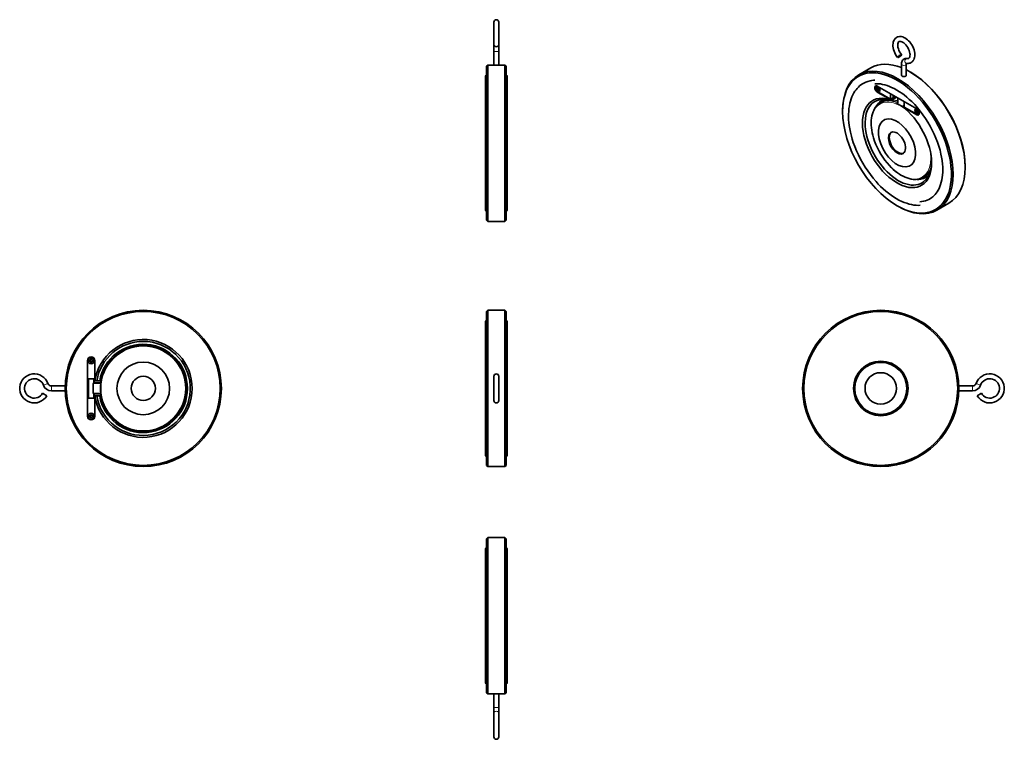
# Model space of a CAD drawing. Extents: x 201 to 1014, y 131 to 725.
import ezdxf

# ---------------------------------------------------------------- set-up
doc = ezdxf.new("R2010")
doc.units = 0

msp = doc.modelspace()

# ---------------------------------------------------------------- linework, layer by layer
at = {"color": 7, "lineweight": 35, "ltscale": 0.465965}
for p, q in [((592.5, 722.91), (592.5, 704.27)), ((596.5, 722.91), (596.5, 704.27))]:
    msp.add_line(p, q, dxfattribs=at)
at = {"color": 7, "lineweight": 35, "ltscale": 0.485704}
for p, q in [((596.5, 722.91), (596.5, 703.48)), ((592.5, 132.82), (592.5, 152.25)), ((596.5, 132.82), (596.5, 152.25))]:
    msp.add_line(p, q, dxfattribs=at)
at = {"color": 7, "lineweight": 35, "ltscale": 0.01946}
msp.add_line((592.5, 704.26), (592.5, 703.48), dxfattribs=at)
at = {"color": 7, "lineweight": 35, "ltscale": 0.117851}
for p, q in [((592.5, 703.48), (592.5, 698.76)), ((596.5, 703.48), (596.5, 698.76)), ((592.5, 152.25), (592.5, 156.97)), ((596.5, 152.25), (596.5, 156.97))]:
    msp.add_line(p, q, dxfattribs=at)
at = {"color": 7, "lineweight": 13, "ltscale": 0.05}
for p, q in [((592.5, 698.76), (594.5, 698.76)), ((594.5, 698.76), (596.5, 698.76)), ((594.5, 156.97), (592.5, 156.97)), ((596.5, 156.97), (594.5, 156.97))]:
    msp.add_line(p, q, dxfattribs=at)
at = {"color": 7, "lineweight": 35, "ltscale": 0.283946}
for p, q in [((592.5, 698.76), (592.5, 687.41)), ((596.5, 698.76), (596.5, 687.41))]:
    msp.add_line(p, q, dxfattribs=at)
at = {"color": 7, "lineweight": 35, "ltscale": 0.035355}
for p, q in [((586.5, 686.41), (587.5, 687.41)), ((602.5, 686.41), (601.5, 687.41)), ((586.5, 559.41), (587.5, 558.41)), ((602.5, 559.41), (601.5, 558.41)), ((586.5, 484), (587.5, 485)), ((601.5, 485), (602.5, 484)), ((586.5, 357), (587.5, 356)), ((601.5, 356), (602.5, 357)), ((586.5, 296.32), (587.5, 297.32)), ((602.5, 296.32), (601.5, 297.32)), ((586.5, 169.32), (587.5, 168.32)), ((602.5, 169.32), (601.5, 168.32))]:
    msp.add_line(p, q, dxfattribs=at)
at = {"color": 7, "lineweight": 35}
for p, q in [((586.5, 622.91), (586.5, 686.41)), ((587.5, 622.91), (587.5, 687.41)), ((601.5, 622.91), (601.5, 687.41)), ((602.5, 622.91), (602.5, 686.41)), ((603.5, 574.64), (603.5, 677.91)), ((585.5, 567.91), (585.5, 671.17)), ((603.5, 567.91), (603.5, 671.17)), ((909.02, 670.09), (941.54, 651.31)), ((586.5, 559.41), (586.5, 622.91)), ((587.5, 558.41), (587.5, 622.91)), ((601.5, 558.41), (601.5, 622.91)), ((602.5, 559.41), (602.5, 622.91)), ((586.5, 357), (586.5, 484)), ((587.5, 356), (587.5, 485)), ((601.5, 356), (601.5, 485)), ((602.5, 357), (602.5, 484)), ((585.5, 394.13), (585.5, 475.5)), ((603.5, 394.13), (603.5, 475.5)), ((257.01, 397.5), (257.01, 443.5)), ((585.5, 365.5), (585.5, 446.87)), ((592.5, 430.5), (592.5, 410.5)), ((596.5, 430.5), (596.5, 410.5)), ((603.5, 365.5), (603.5, 394.13)), ((586.5, 232.82), (586.5, 296.32)), ((587.5, 232.82), (587.5, 297.32)), ((601.5, 232.82), (601.5, 297.32)), ((602.5, 232.82), (602.5, 296.32)), ((585.5, 184.56), (585.5, 287.82)), ((585.5, 177.82), (585.5, 281.09)), ((603.5, 177.82), (603.5, 281.09)), ((586.5, 169.32), (586.5, 232.82)), ((587.5, 168.32), (587.5, 232.82)), ((601.5, 168.32), (601.5, 232.82)), ((602.5, 169.32), (602.5, 232.82))]:
    msp.add_line(p, q, dxfattribs=at)
at = {"color": 7, "lineweight": 35, "ltscale": 0.125}
for p, q in [((587.5, 687.41), (592.5, 687.41)), ((596.5, 687.41), (601.5, 687.41)), ((587.5, 168.32), (592.5, 168.32)), ((596.5, 168.32), (601.5, 168.32))]:
    msp.add_line(p, q, dxfattribs=at)
at = {"color": 7, "lineweight": 35, "ltscale": 0.285774}
for p, q in [((903.64, 685.13), (893.74, 679.41)), ((968.14, 573.41), (958.24, 567.69))]:
    msp.add_line(p, q, dxfattribs=at)
at = {"color": 7, "lineweight": 35, "ltscale": 0.232158}
for p, q in [((928.94, 688.35), (928.94, 679.06)), ((932.94, 688.35), (932.94, 679.06))]:
    msp.add_line(p, q, dxfattribs=at)
at = {"color": 7, "lineweight": 35, "ltscale": 0.168324}
for p, q in [((585.5, 671.17), (585.5, 677.91)), ((603.5, 281.09), (603.5, 287.82))]:
    msp.add_line(p, q, dxfattribs=at)
at = {"color": 7, "lineweight": 35, "ltscale": 0.020412}
for p, q in [((936.6, 681.52), (935.89, 681.93)), ((925.28, 571.3), (925.99, 570.89))]:
    msp.add_line(p, q, dxfattribs=at)
at = {"color": 7, "lineweight": 35, "ltscale": 0.024494}
for p, q in [((908.29, 668.86), (909.14, 668.37)), ((909.14, 667.71), (908.29, 668.2))]:
    msp.add_line(p, q, dxfattribs=at)
at = {"color": 7, "lineweight": 35, "ltscale": 0.01633}
for p, q in [((908.29, 668.2), (908.29, 668.86)), ((909.14, 669.35), (909.71, 669.02)), ((909.71, 666.41), (909.14, 666.73)), ((910.56, 667.55), (910.56, 666.9)), ((941.67, 650.57), (942.23, 650.24)), ((940.82, 649.43), (940.82, 650.08)), ((942.23, 647.63), (941.67, 647.96)), ((943.08, 648.77), (943.08, 648.12))]:
    msp.add_line(p, q, dxfattribs=at)
at = {"color": 7, "lineweight": 35, "ltscale": 0.010206}
for p, q in [((908.29, 668.2), (908.65, 668.41)), ((909.71, 667.39), (910.06, 667.59)), ((942.23, 648.61), (942.59, 648.81))]:
    msp.add_line(p, q, dxfattribs=at)
at = {"color": 7, "lineweight": 35, "ltscale": 0.006123}
for p, q in [((908.65, 668.41), (908.65, 668.65)), ((941.17, 649.63), (941.17, 649.87))]:
    msp.add_line(p, q, dxfattribs=at)
at = {"color": 7, "lineweight": 35, "ltscale": 0.024495}
for p, q in [((909.5, 667.92), (908.65, 668.41)), ((909.14, 668.37), (909.14, 669.35)), ((909.14, 666.73), (909.14, 667.71)), ((909.5, 666.94), (909.5, 667.92)), ((909.71, 669.02), (909.71, 668.04)), ((909.71, 668.04), (910.56, 667.55)), ((910.56, 666.9), (909.71, 667.39)), ((909.71, 667.39), (909.71, 666.41)), ((941.67, 649.59), (941.67, 650.57)), ((940.82, 650.08), (941.67, 649.59)), ((941.67, 648.94), (940.82, 649.43)), ((942.02, 649.14), (941.17, 649.63)), ((941.67, 647.96), (941.67, 648.94)), ((942.02, 648.16), (942.02, 649.14)), ((942.23, 650.24), (942.23, 649.26)), ((942.23, 649.26), (943.08, 648.77)), ((943.08, 648.12), (942.23, 648.61)), ((942.23, 648.61), (942.23, 647.63))]:
    msp.add_line(p, q, dxfattribs=at)
at = {"color": 7, "lineweight": 35, "ltscale": 0.010205}
for p, q in [((909.14, 668.37), (909.5, 668.57)), ((909.14, 667.71), (909.5, 667.92)), ((909.14, 666.73), (909.5, 666.94)), ((941.67, 649.59), (942.02, 649.79)), ((941.67, 648.94), (942.02, 649.14)), ((941.67, 647.96), (942.02, 648.16))]:
    msp.add_line(p, q, dxfattribs=at)
at = {"color": 7, "lineweight": 35, "ltscale": 0.01429}
for p, q in [((909.5, 668.57), (909.5, 669.14)), ((942.02, 649.79), (942.02, 650.36))]:
    msp.add_line(p, q, dxfattribs=at)
at = {"color": 7, "lineweight": 35, "ltscale": 0.006124}
for p, q in [((909.71, 666.82), (909.5, 666.94)), ((942.23, 648.04), (942.02, 648.16))]:
    msp.add_line(p, q, dxfattribs=at)
at = {"color": 7, "lineweight": 35, "ltscale": 0.014288}
for p, q in [((910.56, 667.31), (910.06, 667.59)), ((943.08, 648.53), (942.59, 648.81))]:
    msp.add_line(p, q, dxfattribs=at)
at = {"color": 7, "lineweight": 13, "ltscale": 0.010206}
for p, q in [((909.02, 665.19), (909.37, 665.4)), ((941.54, 646.41), (941.9, 646.62))]:
    msp.add_line(p, q, dxfattribs=at)
at = {"color": 7, "lineweight": 35, "ltscale": 0.341907}
msp.add_line((920.86, 658.36), (909.02, 665.19), dxfattribs=at)
at = {"color": 7, "lineweight": 35, "ltscale": 0.306187}
msp.add_line((919.98, 659.27), (909.37, 665.4), dxfattribs=at)
at = {"color": 7, "lineweight": 35, "ltscale": 0.112268}
for p, q in [((919.98, 663.77), (919.98, 659.27)), ((931.29, 657.23), (931.29, 652.74))]:
    msp.add_line(p, q, dxfattribs=at)
at = {"color": 7, "lineweight": 35, "ltscale": 0.061237}
msp.add_line((922.1, 660.5), (919.98, 659.27), dxfattribs=at)
at = {"color": 7, "lineweight": 35, "ltscale": 0.071444}
msp.add_line((920.86, 658.36), (923.34, 659.78), dxfattribs=at)
at = {"color": 7, "lineweight": 35, "ltscale": 0.05103}
msp.add_line((922.1, 662.54), (922.1, 660.5), dxfattribs=at)
at = {"color": 7, "lineweight": 35, "ltscale": 0.035721}
msp.add_line((923.34, 660.19), (922.1, 660.91), dxfattribs=at)
at = {"color": 7, "lineweight": 35, "ltscale": 0.035722}
msp.add_line((923.34, 659.78), (922.1, 660.5), dxfattribs=at)
at = {"color": 7, "lineweight": 35, "ltscale": 0.040825}
msp.add_line((923.34, 660.19), (924.75, 661.01), dxfattribs=at)
at = {"color": 7, "lineweight": 35, "ltscale": 0.010207}
for p, q in [((923.34, 660.19), (923.34, 659.78)), ((940.82, 649.43), (941.17, 649.63))]:
    msp.add_line(p, q, dxfattribs=at)
at = {"color": 7, "lineweight": 35, "ltscale": 0.098389}
msp.add_line((925.84, 656.44), (925.84, 660.38), dxfattribs=at)
at = {"color": 7, "lineweight": 13, "ltscale": 0.101376}
msp.add_line((925.99, 656.24), (925.99, 660.29), dxfattribs=at)
at = {"color": 7, "lineweight": 35, "ltscale": 0.046945}
msp.add_line((913.21, 657.12), (911.58, 656.18), dxfattribs=at)
at = {"color": 7, "lineweight": 35, "ltscale": 0.00152}
msp.add_line((920.86, 658.36), (920.86, 658.29), dxfattribs=at)
at = {"color": 7, "lineweight": 35, "ltscale": 0.032299}
msp.add_line((921.97, 657.64), (920.86, 658.29), dxfattribs=at)
at = {"color": 7, "lineweight": 35, "ltscale": 0.09782}
msp.add_line((925.84, 658.22), (921.97, 657.64), dxfattribs=at)
at = {"color": 7, "lineweight": 13, "ltscale": 0.009019}
msp.add_line((925.84, 656.46), (925.53, 656.28), dxfattribs=at)
at = {"color": 7, "lineweight": 35, "ltscale": 0.000752}
msp.add_line((925.77, 656.17), (925.79, 656.19), dxfattribs=at)
at = {"color": 7, "lineweight": 35, "ltscale": 0.045928}
msp.add_line((929.7, 653.25), (931.29, 654.17), dxfattribs=at)
at = {"color": 7, "lineweight": 35, "ltscale": 0.341909}
msp.add_line((941.54, 646.41), (929.7, 653.25), dxfattribs=at)
at = {"color": 7, "lineweight": 35, "ltscale": 0.001521}
msp.add_line((929.7, 653.25), (929.7, 653.19), dxfattribs=at)
at = {"color": 7, "lineweight": 35, "ltscale": 0.306185}
msp.add_line((941.9, 646.62), (931.29, 652.74), dxfattribs=at)
at = {"color": 7, "lineweight": 35, "ltscale": 0.020413}
for p, q in [((880.38, 649.88), (880.38, 649.07)), ((981.5, 603.75), (981.5, 602.94))]:
    msp.add_line(p, q, dxfattribs=at)
at = {"color": 7, "lineweight": 35, "ltscale": 0.046943}
msp.add_line((948.67, 595.7), (947.04, 594.76), dxfattribs=at)
at = {"color": 7, "lineweight": 35, "ltscale": 0.35}
for p, q in [((587.5, 558.41), (601.5, 558.41)), ((587.5, 485), (601.5, 485)), ((587.5, 356), (601.5, 356)), ((587.5, 297.32), (601.5, 297.32))]:
    msp.add_line(p, q, dxfattribs=at)
at = {"color": 7, "lineweight": 35, "ltscale": 0.03}
for p, q in [((258.41, 443.9), (259.61, 443.9)), ((259.61, 443.1), (258.41, 443.1)), ((259.61, 443.9), (259.61, 445.1)), ((259.61, 441.9), (259.61, 443.1)), ((260.41, 445.1), (260.41, 443.9)), ((260.41, 443.9), (261.61, 443.9)), ((260.41, 443.1), (260.41, 441.9)), ((261.61, 443.1), (260.41, 443.1)), ((259.61, 397.9), (259.61, 399.1)), ((260.41, 399.1), (260.41, 397.9)), ((258.41, 397.9), (259.61, 397.9)), ((259.61, 397.1), (258.41, 397.1)), ((259.61, 395.9), (259.61, 397.1)), ((260.41, 397.9), (261.61, 397.9)), ((260.41, 397.1), (260.41, 395.9)), ((261.61, 397.1), (260.41, 397.1))]:
    msp.add_line(p, q, dxfattribs=at)
at = {"color": 7, "lineweight": 35, "ltscale": 0.02}
for p, q in [((258.41, 443.1), (258.41, 443.9)), ((259.61, 445.1), (260.41, 445.1)), ((260.41, 441.9), (259.61, 441.9)), ((261.61, 443.9), (261.61, 443.1)), ((259.61, 399.1), (260.41, 399.1)), ((258.41, 397.1), (258.41, 397.9)), ((260.41, 395.9), (259.61, 395.9)), ((261.61, 397.9), (261.61, 397.1))]:
    msp.add_line(p, q, dxfattribs=at)
at = {"color": 7, "lineweight": 35, "ltscale": 0.41875}
for p, q in [((263.01, 443.5), (263.01, 426.75)), ((263.01, 414.25), (263.01, 397.5))]:
    msp.add_line(p, q, dxfattribs=at)
at = {"color": 7, "lineweight": 35, "ltscale": 0.375}
for p, q in [((263.01, 443.5), (263.01, 428.5)), ((263.01, 412.5), (263.01, 397.5))]:
    msp.add_line(p, q, dxfattribs=at)
at = {"color": 7, "lineweight": 13, "ltscale": 0.1}
for p, q in [((220.55, 423.17), (224.32, 424.5)), ((990.53, 424.5), (994.3, 423.17)), ((227.15, 418.5), (227.15, 422.5)), ((987.7, 422.5), (987.7, 418.5))]:
    msp.add_line(p, q, dxfattribs=at)
at = {"color": 7, "lineweight": 35, "ltscale": 0.15}
for p, q in [((257.01, 428.5), (263.01, 428.5)), ((257.01, 412.5), (263.01, 412.5))]:
    msp.add_line(p, q, dxfattribs=at)
at = {"color": 7, "lineweight": 35, "ltscale": 0.4}
for p, q in [((257.51, 412.5), (257.51, 428.5)), ((257.71, 412.5), (257.71, 428.5))]:
    msp.add_line(p, q, dxfattribs=at)
at = {"color": 7, "lineweight": 35, "ltscale": 0.2}
msp.add_line((261.75, 416.5), (261.75, 424.5), dxfattribs=at)
at = {"color": 7, "lineweight": 13, "ltscale": 0.130573}
for p, q in [((266.97, 424.5), (261.75, 424.5)), ((266.97, 416.5), (261.75, 416.5))]:
    msp.add_line(p, q, dxfattribs=at)
at = {"color": 7, "lineweight": 35, "ltscale": 0.122381}
for p, q in [((266.97, 425), (262.08, 425)), ((266.97, 416), (262.08, 416))]:
    msp.add_line(p, q, dxfattribs=at)
at = {"color": 7, "lineweight": 35, "ltscale": 0.0875}
for p, q in [((262.31, 425), (262.31, 428.5)), ((262.31, 412.5), (262.31, 416))]:
    msp.add_line(p, q, dxfattribs=at)
at = {"color": 7, "lineweight": 35, "ltscale": 0.04375}
for p, q in [((262.51, 428.5), (262.51, 426.75)), ((262.51, 426.75), (262.51, 425)), ((262.51, 416), (262.51, 414.25)), ((262.51, 414.25), (262.51, 412.5))]:
    msp.add_line(p, q, dxfattribs=at)
at = {"color": 7, "lineweight": 35, "ltscale": 0.0125}
for p, q in [((262.51, 426.75), (263.01, 426.75)), ((262.51, 414.25), (263.01, 414.25))]:
    msp.add_line(p, q, dxfattribs=at)
at = {"color": 7, "lineweight": 35, "ltscale": 0.001862}
for p, q in [((263.01, 426.75), (263.08, 426.75)), ((263.01, 414.25), (263.08, 414.25))]:
    msp.add_line(p, q, dxfattribs=at)
at = {"color": 7, "lineweight": 35, "ltscale": 0.039805}
for p, q in [((264.67, 426.75), (263.08, 426.75)), ((264.67, 414.25), (263.08, 414.25))]:
    msp.add_line(p, q, dxfattribs=at)
at = {"color": 7, "lineweight": 35, "ltscale": 0.059311}
for p, q in [((267.05, 426.75), (264.67, 426.75)), ((267.05, 414.25), (264.67, 414.25))]:
    msp.add_line(p, q, dxfattribs=at)
at = {"color": 7, "lineweight": 13, "ltscale": 0.0125}
for p, q in [((266.97, 425), (266.97, 424.5)), ((266.97, 416.5), (266.97, 416))]:
    msp.add_line(p, q, dxfattribs=at)
at = {"color": 7, "lineweight": 13, "ltscale": 0.012455}
for p, q in [((267.74, 424.71), (267.49, 425.14)), ((267.49, 415.86), (267.74, 416.29))]:
    msp.add_line(p, q, dxfattribs=at)
at = {"color": 7, "lineweight": 13, "ltscale": 0.012365}
for p, q in [((267.95, 425.85), (268.44, 425.92)), ((267.95, 415.15), (268.44, 415.08))]:
    msp.add_line(p, q, dxfattribs=at)
at = {"color": 7, "lineweight": 35, "ltscale": 0.16667}
msp.add_line((592.5, 430.5), (592.5, 423.83), dxfattribs=at)
at = {"color": 7, "lineweight": 35, "ltscale": 0.082565}
msp.add_line((592.5, 423.83), (592.5, 420.53), dxfattribs=at)
at = {"color": 7, "lineweight": 35, "ltscale": 0.1}
for p, q in [((219.92, 416.47), (223.37, 414.46)), ((991.48, 414.46), (994.94, 416.47))]:
    msp.add_line(p, q, dxfattribs=at)
at = {"color": 7, "lineweight": 35, "ltscale": 0.284721}
for p, q in [((227.15, 422.5), (238.54, 422.5)), ((227.15, 418.5), (238.54, 418.5)), ((987.7, 422.5), (976.32, 422.5)), ((987.7, 418.5), (976.32, 418.5))]:
    msp.add_line(p, q, dxfattribs=at)
at = {"color": 7, "lineweight": 35, "ltscale": 0.000251}
for p, q in [((592.5, 420.51), (592.5, 420.5)), ((592.5, 420.5), (592.5, 420.49))]:
    msp.add_line(p, q, dxfattribs=at)
at = {"color": 7, "lineweight": 35, "ltscale": 0.124068}
msp.add_line((592.5, 410.5), (592.5, 415.46), dxfattribs=at)
at = {"color": 7, "lineweight": 35, "ltscale": 0.283947}
for p, q in [((592.5, 156.97), (592.5, 168.32)), ((596.5, 156.97), (596.5, 168.32))]:
    msp.add_line(p, q, dxfattribs=at)
at = {"color": 7, "lineweight": 35, "ltscale": 0.465966}
msp.add_line((592.5, 132.82), (592.5, 151.46), dxfattribs=at)
at = {"color": 7, "lineweight": 35}
for points in [[(925.81, 693.65), (924.96, 694.81), (924.04, 696.29), (923.39, 697.59), (922.84, 698.91), (922.41, 700.25), (922.1, 701.59), (921.91, 702.92), (921.87, 704.17), (921.96, 705.37), (922.14, 706.34), (922.43, 707.25), (922.79, 708.03), (923.2, 708.69), (923.76, 709.37), (924.46, 709.97), (924.94, 710.29)], [(924.94, 710.29), (925.65, 710.63), (926.28, 710.84), (927.2, 711), (928.1, 711.02), (929.08, 710.9), (929.97, 710.67), (930.95, 710.3), (931.85, 709.84), (932.89, 709.18), (933.88, 708.41), (934.81, 707.55), (935.76, 706.51), (936.64, 705.38), (937.44, 704.17), (938.28, 702.64), (938.86, 701.32), (939.34, 699.98), (939.69, 698.64), (939.92, 697.31), (940.01, 695.99), (939.97, 694.88), (939.81, 693.77), (939.53, 692.76), (939.14, 691.86), (938.68, 691.1), (938.23, 690.54), (937.65, 689.99), (936.94, 689.5)], [(928.94, 696.15), (928.14, 697.25), (927.42, 698.45), (926.84, 699.67), (926.38, 700.92), (926.07, 702.13), (925.9, 703.22), (925.87, 704.18), (925.94, 704.97), (926.11, 705.67), (926.33, 706.18), (926.63, 706.58), (926.94, 706.82)], [(926.94, 706.82), (927.36, 706.98), (927.82, 707.02), (928.4, 706.95), (929.13, 706.73), (929.89, 706.35), (930.79, 705.76), (931.67, 705.02), (932.56, 704.1), (933.39, 703.05), (934.14, 701.89), (934.79, 700.67), (935.31, 699.43), (935.69, 698.19), (935.92, 697.04), (936.01, 696.06), (935.98, 695.13), (935.84, 694.36), (935.63, 693.79), (935.36, 693.34), (935.03, 693.03), (934.94, 692.97)], [(930.97, 692.37), (930.39, 691.95), (929.88, 691.4), (929.47, 690.76), (929.16, 689.99), (928.99, 689.19), (928.94, 688.35)], [(933.63, 692.81), (932.82, 692.87), (932.09, 692.79), (931.38, 692.57), (930.97, 692.37)], [(934.94, 692.97), (934.52, 692.81), (934.02, 692.77), (933.63, 692.81)], [(933.05, 688.97), (932.94, 688.49), (932.94, 688.35)], [(936.94, 689.5), (936.2, 689.15), (935.39, 688.9), (934.5, 688.78), (933.6, 688.79), (932.96, 688.86)], [(944.36, 571.68), (942.71, 571.64), (941.03, 571.72), (939.25, 571.91), (937.31, 572.24), (935.35, 572.7), (933.26, 573.33), (931.23, 574.06), (929.18, 574.93), (926.9, 576.04), (924.69, 577.26), (922.35, 578.7), (920.32, 580.08), (918.3, 581.58), (915.97, 583.46), (913.83, 585.33), (911.74, 587.31), (909.84, 589.23), (907.98, 591.25), (905.58, 594.06), (903.27, 597), (901.05, 600.06), (898.95, 603.23), (896.97, 606.49), (895.12, 609.82), (893.41, 613.22), (891.84, 616.66), (890.43, 620.13), (889.17, 623.62), (888.34, 626.23), (887.6, 628.84), (886.81, 632.11), (886.27, 634.85), (885.83, 637.57), (885.55, 639.91), (885.35, 642.37), (885.25, 644.78), (885.25, 646.77), (885.36, 649.28), (885.59, 651.69), (885.92, 653.86), (886.35, 655.95), (886.8, 657.7), (887.37, 659.47), (888.02, 661.18), (888.87, 663.01), (889.68, 664.49), (890.57, 665.89), (891.46, 667.1), (892.37, 668.19), (893.34, 669.2), (894.42, 670.19), (895.45, 671.01), (896.85, 671.96), (898.3, 672.78), (899.65, 673.4), (901.28, 674), (903.01, 674.48), (904.38, 674.75), (905.78, 674.93), (906.91, 675.02)], [(928.94, 679.06), (929.01, 678.75), (929.23, 678.47), (929.52, 678.26)], [(929.52, 678.26), (930.04, 678.04), (930.63, 677.92), (931.24, 677.92), (931.6, 677.96), (931.94, 678.05), (932.22, 678.16), (932.47, 678.3), (932.72, 678.53), (932.88, 678.78), (932.94, 679.06)], [(907.07, 672.03), (908.52, 672.05), (910.01, 671.99), (911.61, 671.82), (913.36, 671.52), (915.15, 671.1), (917.07, 670.52), (918.95, 669.84), (920.85, 669.04), (922.99, 668), (925.07, 666.85), (927.28, 665.48), (929.22, 664.17), (931.14, 662.74), (933.37, 660.95), (935.42, 659.15), (937.43, 657.25), (939.86, 654.76), (942.22, 652.11), (944.5, 649.33), (946.69, 646.42), (948.78, 643.41), (950.76, 640.29), (952.62, 637.1), (954.34, 633.83), (955.93, 630.52), (957.38, 627.17), (958.67, 623.81), (959.8, 620.44), (960.77, 617.09), (961.53, 613.94), (962.05, 611.32), (962.46, 608.72), (962.81, 605.7), (962.97, 603.38), (963.03, 600.91), (962.99, 599.06), (962.83, 596.58), (962.61, 594.69), (962.28, 592.71), (961.85, 590.81), (961.25, 588.75), (960.69, 587.18), (959.95, 585.5), (959.25, 584.16), (958.49, 582.9), (957.7, 581.78), (956.66, 580.51), (955.83, 579.64), (954.9, 578.79), (954.03, 578.1), (952.84, 577.29), (951.61, 576.59), (950.12, 575.92), (948.72, 575.44), (947.2, 575.06), (945.6, 574.79), (944.2, 574.67)], [(941.05, 593.04), (939.83, 593.02), (938.51, 593.1), (937.01, 593.31), (935.34, 593.69), (933.65, 594.22), (931.94, 594.89), (930.22, 595.7), (928.51, 596.65), (927.26, 597.42), (925.75, 598.45), (923.84, 599.91), (922.19, 601.33), (920.56, 602.85), (918.98, 604.47), (917.07, 606.63), (915.25, 608.93), (913.52, 611.34), (911.91, 613.85), (910.42, 616.44), (909.07, 619.1), (907.85, 621.8), (906.79, 624.53), (905.89, 627.26), (905.28, 629.44), (904.79, 631.6), (904.41, 633.74), (904.17, 635.53), (903.99, 637.72), (903.95, 639.89), (904.03, 641.83), (904.22, 643.7), (904.54, 645.48), (904.97, 647.18), (905.52, 648.78), (906.06, 650.02), (906.79, 651.37), (907.63, 652.63), (908.35, 653.52), (909.13, 654.34), (909.92, 655.03), (911.01, 655.83), (911.58, 656.18)], [(925.79, 656.19), (925.82, 656.26), (925.84, 656.44)], [(262.08, 425), (262.03, 424.99), (261.92, 424.91), (261.82, 424.77), (261.75, 424.5)], [(262.08, 416), (262.03, 416.01), (261.92, 416.09), (261.82, 416.23), (261.75, 416.5)]]:
    msp.add_lwpolyline(points, dxfattribs=at)
at = {"color": 7, "lineweight": 13}
for points in [[(925.53, 656.28), (925.35, 656.15), (925.17, 655.98), (924.88, 655.56)], [(924.88, 655.56), (925.47, 655.98), (925.77, 656.17)], [(924.88, 655.56), (925.21, 655.55), (925.47, 655.57), (925.61, 655.6), (925.84, 655.7)], [(267.49, 425.14), (267.63, 425.23), (267.85, 425.42), (268.44, 425.92)], [(267.74, 424.71), (267.88, 424.85), (268.09, 425.15), (268.2, 425.36), (268.44, 425.92)], [(268.44, 415.08), (267.93, 415.5), (267.75, 415.67), (267.49, 415.86)], [(268.44, 415.08), (268.27, 415.49), (268.06, 415.91), (267.89, 416.13), (267.74, 416.29)]]:
    msp.add_lwpolyline(points, dxfattribs=at)
at = {"color": 7, "lineweight": 35}
for centre, radius in [((303.01, 420.5), 64.5), ((303.01, 420.5), 63.5), ((911.85, 420.5), 64.5), ((911.85, 420.5), 63.5), ((260.01, 443.5), 2.6), ((260.01, 443.5), 2.53), ((303.01, 420.5), 21.72), ((911.85, 420.5), 22.5), ((911.85, 420.5), 21.5), ((911.85, 420.5), 13), ((303.01, 420.5), 10), ((260.01, 397.5), 2.6), ((260.01, 397.5), 2.53)]:
    msp.add_circle(centre, radius, dxfattribs=at)
at = {"color": 7, "lineweight": 13}
msp.add_circle((303.01, 420.5), 34.8, dxfattribs=at)
at = {"color": 7, "lineweight": 35}
for centre, radius, start, end in [((594.5, 722.91), 2, 90.0002, 180.0002), ((594.5, 722.91), 2, 359.99981, 89.9998), ((594.5, 751.88), 64.5, 268.22311, 271.77689), ((932.89, 688.49), 0.378, 78.96789, 90.84532), ((587, 677.91), 1.5, 109.47129, 180), ((602, 677.91), 1.5, 0, 70.52872), ((587, 567.91), 1.5, 180, 250.52871), ((602, 567.91), 1.5, 289.47127, 360), ((587, 475.5), 1.5, 109.47127, 180), ((602, 475.5), 1.5, 0, 70.5287), ((303.01, 420.5), 40.41, 188.89696, 171.10307), ((303.01, 420.5), 38.84, 90, 170.73979), ((303.01, 420.5), 38.84, 189.26021, 90), ((303.01, 420.5), 36.5, 189.85951, 170.14049), ((303.01, 420.5), 35.46, 188.67599, 171.32401), ((260.01, 443.5), 3, 0, 180), ((213.01, 420.5), 12, 19.47118, 329.75249), ((594.5, 430.5), 2, 90.00048, 180.00046), ((594.5, 430.5), 2, 359.99954, 89.99952), ((1001.85, 420.5), 12, 210.2475, 160.52882), ((213.01, 420.5), 8, 19.47118, 329.75249), ((227.15, 425.5), 7, 199.47046, 270.00076), ((227.15, 425.5), 3, 199.47046, 270.00076), ((266.96, 426), 1, 270, 351.32402), ((987.7, 425.5), 3, 269.99925, 340.52954), ((987.7, 425.5), 7, 269.99924, 340.52954), ((1001.85, 420.5), 8, 210.2475, 160.52882), ((266.96, 415), 1, 8.67598, 90), ((594.5, 410.5), 2, 179.99974, 269.99974), ((594.5, 410.5), 2, 270.00026, 0.00025), ((260.01, 397.5), 3, 180, 0), ((587, 365.5), 1.5, 180, 250.52873), ((602, 365.5), 1.5, 289.4713, 360), ((587, 287.82), 1.5, 109.47127, 180), ((602, 287.82), 1.5, 0, 70.5287), ((587, 177.82), 1.5, 180, 250.52873), ((602, 177.82), 1.5, 289.4713, 360), ((594.5, 103.85), 64.5, 88.22311, 91.77689), ((594.5, 132.82), 2, 179.9998, 269.9998), ((594.5, 132.82), 2, 270.0002, 0.00019)]:
    msp.add_arc(centre, radius, start, end, dxfattribs=at)
at = {"color": 7, "lineweight": 13}
for centre, radius, start, end in [((594.28, 703.48), 1.78, 166.56744, 179.99084), ((594.72, 703.48), 1.78, 0.00916, 13.43332), ((266.97, 426.05), 1.05, 270.16036, 299.91136), ((266.97, 426.03), 1.53, 270.05243, 300.3011), ((303.01, 420.5), 35.51, 173.19406, 186.80594), ((303.01, 420.5), 34.99, 171.09087, 188.90913), ((266.97, 414.97), 1.53, 59.70033, 89.94878), ((266.97, 414.95), 1.05, 60.08864, 89.83963)]:
    msp.add_arc(centre, radius, start, end, dxfattribs=at)
at = {"color": 7, "lineweight": 35}
for centre, major_axis, ratio, start_param, end_param in [((594.5, 704.27), (2, 0), 0.863858, 3.141589, 4.712389), ((594.5, 704.27), (2, 0), 0.863858, 4.712389, 6.283189), ((927.38, 694.9), (1.56, 1.25), 0.207916, 0.000001, 3.141591), ((927.38, 694.9), (1.56, 1.25), 0.207916, 3.141591, 4.081021), ((927.38, 694.9), (1.56, 1.25), 0.207916, 4.081021, 6.283186), ((925.28, 623.14), (-31.75, 54.99), 0.57735, 2.356194, 7.068583), ((925.99, 623.55), (-32.25, 55.86), 0.57735, 3.141633, 6.283225), ((935.89, 629.27), (-32.25, 55.86), 0.57735, 5.650762, 6.283225), ((935.89, 629.27), (-32.25, 55.86), 0.57735, 5.497787, 5.562508), ((925.99, 623.55), (-32.25, 55.86), 0.57735, 0.00004, 0.785398), ((935.89, 629.27), (-32.25, 55.86), 0.57735, 3.926991, 5.497787), ((936.6, 629.68), (-31.75, 54.99), 0.57735, 3.926991, 5.497787), ((909.02, 667.64), (-1.5, 2.6), 0.57735, 0, 2.356194), ((909.37, 667.85), (-1.5, 2.6), 0.57735, 0.117837, 2.356194), ((909.37, 667.85), (-1.3, 2.25), 0.57735, 5.792471, 10.210177), ((909.42, 667.88), (1.26, -2.19), 0.57735, 2.643449, 7.051445), ((909.02, 667.64), (-1.5, 2.6), 0.57735, 5.497787, 6.283185), ((909.37, 667.85), (-1.3, 2.25), 0.57735, 3.926991, 5.219861), ((925.28, 623.14), (-20.21, 35), 0.57735, 5.653068, 10.210177), ((926.39, 623.79), (-19.42, 33.64), 0.57735, 6.022882, 7.068583), ((930.94, 626.41), (-18.25, 31.61), 0.57735, 6.1417, 6.62762), ((926.39, 623.79), (-19.42, 33.64), 0.57735, 5.659408, 6.022882), ((930.94, 626.41), (-17.73, 30.71), 0.57735, 6.019059, 6.283214), ((930.94, 626.41), (-17.73, 30.71), 0.57735, 5.702454, 5.748679), ((925.28, 623.14), (-20.21, 35), 0.57735, 3.926991, 5.342506), ((941.9, 649.07), (-1.3, 2.25), 0.57735, 5.776467, 9.915493), ((941.95, 649.1), (1.26, -2.19), 0.57735, 2.638669, 6.780583), ((941.54, 648.86), (-1.5, 2.6), 0.57735, 3.141593, 5.497787), ((925.28, 623.14), (-31.75, 54.99), 0.57735, 0.785398, 2.356194), ((925.28, 623.14), (-10.86, 18.81), 0.57735, 5.997787, 12.280972), ((941.54, 648.86), (-1.5, 2.6), 0.57735, 2.356194, 3.141593), ((941.9, 649.07), (-1.5, 2.6), 0.57735, 2.356194, 3.023756), ((926.39, 623.79), (-19.42, 33.64), 0.57735, 0.785398, 3.401892), ((925.28, 623.14), (-5, 8.66), 0.57735, 0.000028, 3.141621), ((925.99, 623.55), (-5, 8.66), 0.57735, 0.070827, 2.856194), ((925.28, 623.14), (-5, 8.66), 0.57735, 5.997787, 6.283214), ((925.28, 623.14), (-5, 8.66), 0.57735, 3.141621, 5.997787), ((925.99, 623.55), (-5, 8.66), 0.57735, 2.856194, 3.070712), ((926.39, 623.79), (-19.42, 33.64), 0.57735, 3.401892, 3.906027), ((935.89, 629.27), (-32.25, 55.86), 0.57735, 3.141633, 3.926991), ((930.36, 623.77), (16.65, -29.03), 0.610953, 5.984236, 6.285039), ((930.94, 626.41), (-18.25, 31.61), 0.57735, 2.794514, 3.283074), ((930.94, 626.41), (-17.73, 30.71), 0.57735, 3.141615, 3.405787), ((925.99, 623.55), (-32.25, 55.86), 0.57735, 2.356194, 3.141633)]:
    msp.add_ellipse(centre, major_axis=major_axis, ratio=ratio, start_param=start_param, end_param=end_param, dxfattribs=at)
at = {"color": 7, "lineweight": 13}
for centre, major_axis, ratio, start_param, end_param in [((933.3, 690.84), (-0.33, -1.97), 0.736781, 3.141598, 6.283185), ((930.94, 688.35), (2, 0), 0.57735, 3.141589, 6.283186), ((928.65, 625.09), (-17.4, 30.14), 0.57735, 5.997787, 9.13938), ((929.31, 625.47), (-17.73, 30.71), 0.57735, 5.997787, 6.283214), ((928.65, 625.09), (17.4, -30.14), 0.57735, 2.208718, 2.856194), ((929.31, 625.47), (17.73, -30.71), 0.57735, 2.507619, 2.856194), ((928.71, 625.12), (-17.49, 30.3), 0.57735, 5.429154, 5.653281), ((925.42, 657.15), (0.5, -0.866), 0.57735, 5.649212, 6.079351), ((926.19, 655.9), (0.407, -0.29), 0.78955, 3.141595, 4.36655), ((926.34, 656.44), (0.5, 0), 0.57735, 3.141593, 3.926991), ((924.88, 656.87), (0.79, -1.33), 0.580874, 0.250745, 0.773745), ((928.82, 625.19), (-17.76, 30.76), 0.57735, 5.449271, 5.616573), ((928.65, 625.09), (17.4, -30.14), 0.57735, 5.997787, 7.216119), ((929.31, 625.47), (17.73, -30.71), 0.57735, 0.000023, 0.551281), ((594.5, 152.25), (2, 0), 0.942809, 6.283181, 9.424782)]:
    msp.add_ellipse(centre, major_axis=major_axis, ratio=ratio, start_param=start_param, end_param=end_param, dxfattribs=at)

doc.saveas('drawing.dxf')
